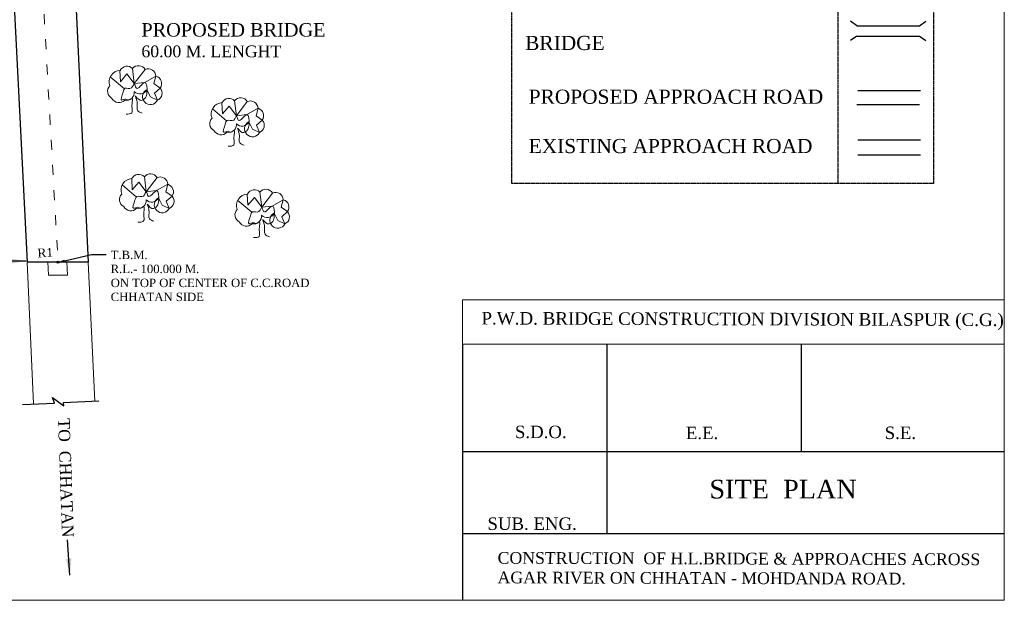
# Model space of a CAD drawing. Header units: millimetres. Extents: x 2054 to 3275, y 664 to 1553.
# Tile 3 of 5: x 2688 to 3275, y 664 to 1010. Entities that reach past the tile are written whole.
import ezdxf
from ezdxf import colors
from ezdxf.entities.mleader import LeaderData, LeaderLine
from ezdxf.math import Vec2, Vec3

# ---------------------------------------------------------------- set-up
doc = ezdxf.new("R2010")
doc.units = ezdxf.units.MM
doc.linetypes.add('ACAD_ISO03W100', pattern=[30, 12, -18])
doc.linetypes.add('CENTER2', pattern=[1.125, 0.75, -0.125, 0.125, -0.125])
doc.layers.add('legend', color=1, linetype='Continuous', lineweight=0)
doc.layers.add('TEXT', color=7, linetype='Continuous')
doc.styles.get("Standard").update_dxf_attribs({"font": 'romantic.ttf'})
doc.dimstyles.new('ISO-25', dxfattribs={"dimtxt": 2.5, "dimasz": 2.5, "dimexe": 1.25, "dimexo": 0.625, "dimtad": 1, "dimtxsty": 'Standard', "dimcen": 2.5, "dimadec": 0, "dimazin": 0, "dimtfac": 1, "dimtmove": 0, "dimatfit": 3, "dimfxl": 1, "dimarcsym": 0})

msp = doc.modelspace()

# ---------------------------------------------------------------- linework, layer by layer
at = {"linetype": 'CENTER2'}
msp.add_line((3175.51, 1049.13), (3175.51, 912.82), dxfattribs=at)
at = {"color": 1}
for p, q in [((3186.91, 1006.87), (3183.05, 1009.53)), ((3186.91, 1006.87), (3224.23, 1006.87)), ((3224.23, 1006.87), (3228.09, 1009.53)), ((3186.91, 1000.77), (3183.05, 998.1)), ((3186.91, 1000.77), (3224.23, 1000.77)), ((3224.23, 1000.77), (3228.09, 998.1))]:
    msp.add_line(p, q, dxfattribs=at)
at = {"color": 6}
for p, q in [((3187.52, 968.36), (3224.83, 968.36)), ((3186.88, 960.02), (3224.19, 960.02))]:
    msp.add_line(p, q, dxfattribs=at)
for p, q in [((3187.52, 938.95), (3224.83, 938.95)), ((3187.52, 929.96), (3224.83, 929.96)), ((2951.61, 816.97), (2951.61, 664.39)), ((3037.71, 816.97), (3037.71, 704.21)), ((3153.73, 816.97), (3153.73, 753))]:
    msp.add_line(p, q)
at = {"linetype": 'CENTER2'}
msp.add_lwpolyline([(2981.13, 1074.01), (3232.56, 1074.01), (3232.56, 912.82), (2981.13, 912.82)], close=True, dxfattribs=at)
at = {"color": 6}
msp.add_circle((2710.42, 865.99), 0.619, dxfattribs=at)
at = {"layer": 'legend', "color": 6, "linetype": 'ACAD_ISO03W100', "lineweight": 20, "ltscale": 0.5}
msp.add_line((2697.91, 1088.68), (2710.42, 865.99), dxfattribs=at)
at = {"layer": 'legend', "color": 6, "lineweight": 30}
for p, q in [((2684.35, 1019.01), (2691.93, 865.99)), ((2721.11, 1020.56), (2728.35, 865.99)), ((2728.35, 865.99), (2691.93, 865.99)), ((2689.33, 781.1), (2708.37, 781.97)), ((2708.37, 781.97), (2707.1, 785.24)), ((2707.1, 785.24), (2713.84, 780.33)), ((2713.7, 782.23), (2734.72, 783.23)), ((2713.84, 780.33), (2713.7, 782.23))]:
    msp.add_line(p, q, dxfattribs=at)
at = {"layer": 'legend', "color": 3}
for p, q in [((2754.87, 981.36), (2755.93, 972.36)), ((2754.87, 981.36), (2755.93, 972.36)), ((2755.93, 972.36), (2762.43, 980.84)), ((2755.93, 972.36), (2762.43, 980.84)), ((2741.61, 976.45), (2750.06, 969.33)), ((2741.61, 976.45), (2750.06, 969.33)), ((2747.61, 973.5), (2747.29, 980.18)), ((2747.61, 973.5), (2747.29, 980.18)), ((2747.61, 973.5), (2751.56, 978.17)), ((2747.61, 973.5), (2751.56, 978.17)), ((2751.56, 978.17), (2755.93, 972.36)), ((2751.56, 978.17), (2755.93, 972.36)), ((2762.15, 973.05), (2768.83, 976.82)), ((2762.15, 973.05), (2768.83, 976.82)), ((2768.83, 976.82), (2767.63, 972.39)), ((2768.83, 976.82), (2767.63, 972.39)), ((2755.93, 972.36), (2762.15, 973.05)), ((2755.93, 972.36), (2762.15, 973.05)), ((2767.63, 972.39), (2771.38, 969.75)), ((2767.63, 972.39), (2771.38, 969.75)), ((2771.38, 969.75), (2767.96, 966.7)), ((2771.38, 969.75), (2767.96, 966.7)), ((2765.53, 964.45), (2763.34, 968.76)), ((2765.53, 964.45), (2763.34, 968.76)), ((2769.66, 962.44), (2765.53, 964.45)), ((2769.66, 962.44), (2765.53, 964.45)), ((2767.96, 966.7), (2769.66, 962.44)), ((2767.96, 966.7), (2769.66, 962.44)), ((2802.49, 957.29), (2810.94, 950.17)), ((2802.49, 957.29), (2810.94, 950.17)), ((2808.49, 954.34), (2808.17, 961.02)), ((2808.49, 954.34), (2808.17, 961.02)), ((2808.49, 954.34), (2812.44, 959.01)), ((2808.49, 954.34), (2812.44, 959.01)), ((2812.44, 959.01), (2816.81, 953.2)), ((2812.44, 959.01), (2816.81, 953.2)), ((2815.75, 962.21), (2816.81, 953.2)), ((2815.75, 962.21), (2816.81, 953.2)), ((2816.81, 953.2), (2823.31, 961.68)), ((2816.81, 953.2), (2823.31, 961.68)), ((2823.03, 953.89), (2829.71, 957.66)), ((2823.03, 953.89), (2829.71, 957.66)), ((2829.71, 957.66), (2828.51, 953.23)), ((2829.71, 957.66), (2828.51, 953.23)), ((2816.81, 953.2), (2823.03, 953.89)), ((2816.81, 953.2), (2823.03, 953.89)), ((2828.51, 953.23), (2832.26, 950.59)), ((2828.51, 953.23), (2832.26, 950.59)), ((2826.41, 945.3), (2824.22, 949.61)), ((2826.41, 945.3), (2824.22, 949.61)), ((2832.26, 950.59), (2828.84, 947.54)), ((2832.26, 950.59), (2828.84, 947.54)), ((2828.84, 947.54), (2830.54, 943.28)), ((2828.84, 947.54), (2830.54, 943.28)), ((2830.54, 943.28), (2826.41, 945.3)), ((2830.54, 943.28), (2826.41, 945.3)), ((2761.93, 916.91), (2762.99, 907.91)), ((2761.93, 916.91), (2762.99, 907.91)), ((2762.99, 907.91), (2769.49, 916.38)), ((2762.99, 907.91), (2769.49, 916.38)), ((2748.67, 911.99), (2757.12, 904.87)), ((2748.67, 911.99), (2757.12, 904.87)), ((2754.67, 909.04), (2754.35, 915.72)), ((2754.67, 909.04), (2754.35, 915.72)), ((2754.67, 909.04), (2758.62, 913.71)), ((2754.67, 909.04), (2758.62, 913.71)), ((2758.62, 913.71), (2762.99, 907.91)), ((2758.62, 913.71), (2762.99, 907.91)), ((2769.21, 908.6), (2775.88, 912.36)), ((2769.21, 908.6), (2775.88, 912.36)), ((2775.88, 912.36), (2774.69, 907.93)), ((2775.88, 912.36), (2774.69, 907.93)), ((2762.99, 907.91), (2769.21, 908.6)), ((2762.99, 907.91), (2769.21, 908.6)), ((2774.69, 907.93), (2778.44, 905.3)), ((2774.69, 907.93), (2778.44, 905.3)), ((2778.44, 905.3), (2775.02, 902.24)), ((2778.44, 905.3), (2775.02, 902.24)), ((2823.57, 899.84), (2823.25, 906.52)), ((2823.57, 899.84), (2823.25, 906.52)), ((2823.57, 899.84), (2827.52, 904.51)), ((2823.57, 899.84), (2827.52, 904.51)), ((2827.52, 904.51), (2831.89, 898.7)), ((2827.52, 904.51), (2831.89, 898.7)), ((2830.83, 907.7), (2831.89, 898.7)), ((2830.83, 907.7), (2831.89, 898.7)), ((2831.89, 898.7), (2838.39, 907.18)), ((2831.89, 898.7), (2838.39, 907.18)), ((2772.59, 900), (2770.4, 904.31)), ((2772.59, 900), (2770.4, 904.31)), ((2776.72, 897.98), (2772.59, 900)), ((2776.72, 897.98), (2772.59, 900)), ((2775.02, 902.24), (2776.72, 897.98)), ((2775.02, 902.24), (2776.72, 897.98)), ((2817.57, 902.79), (2826.02, 895.67)), ((2817.57, 902.79), (2826.02, 895.67)), ((2831.89, 898.7), (2838.11, 899.39)), ((2831.89, 898.7), (2838.11, 899.39)), ((2838.11, 899.39), (2844.78, 903.16)), ((2838.11, 899.39), (2844.78, 903.16)), ((2844.78, 903.16), (2843.59, 898.73)), ((2844.78, 903.16), (2843.59, 898.73)), ((2843.59, 898.73), (2847.34, 896.09)), ((2843.59, 898.73), (2847.34, 896.09)), ((2841.49, 890.79), (2839.3, 895.1)), ((2841.49, 890.79), (2839.3, 895.1)), ((2847.34, 896.09), (2843.92, 893.04)), ((2847.34, 896.09), (2843.92, 893.04)), ((2843.92, 893.04), (2845.62, 888.78)), ((2843.92, 893.04), (2845.62, 888.78)), ((2845.62, 888.78), (2841.49, 890.79)), ((2845.62, 888.78), (2841.49, 890.79))]:
    msp.add_line(p, q, dxfattribs=at)
at = {"layer": 'legend', "color": 7, "linetype": 'Continuous'}
for p, q in [((2691.93, 865.99), (2695.89, 781.4)), ((2728.35, 865.99), (2732.3, 783.11))]:
    msp.add_line(p, q, dxfattribs=at)
at = {"layer": 'legend', "color": 1, "linetype": 'Continuous'}
msp.add_line((2951.61, 816.97), (2951.61, 843.43), dxfattribs=at)
msp.add_lwpolyline([(3274.81, 664.38), (2054.32, 664.38), (2054.32, 1449.53), (3274.81, 1449.53)], close=True, dxfattribs=at)
at = {"layer": 'legend', "color": 7, "linetype": 'Continuous'}
for points in [[(3274.8, 664.39), (2054.33, 664.39), (2054.33, 1449.52), (3274.8, 1449.52)], [(2951.61, 843.43), (3274.8, 843.43), (3274.8, 816.97), (2951.61, 816.97)]]:
    msp.add_lwpolyline(points, close=True, dxfattribs=at)
at = {"layer": 'legend', "color": 3}
for points in [[(2741.39, 971.04, 0.520567), (2742.57, 963.61, 0.520567), (2750.23, 962.52, 0.520567), (2755.9, 967.59, 0.520567), (2763.34, 968.76, 0.520567), (2762.22, 961.26, 0.520567), (2769.66, 962.44, 0.520567), (2771.38, 969.75, 0.520567), (2768.83, 976.82, 0.520567), (2762.43, 980.84, 0.520567), (2754.87, 981.36, 0.520567), (2747.43, 980.19, 0.520567)], [(2741.39, 971.04, 0.520567), (2742.57, 963.61, 0.520567), (2750.23, 962.52, 0.520567), (2755.9, 967.59, 0.520567), (2763.34, 968.76, 0.520567), (2762.22, 961.26, 0.520567), (2769.66, 962.44, 0.520567), (2771.38, 969.75, 0.520567), (2768.83, 976.82, 0.520567), (2762.43, 980.84, 0.520567), (2754.87, 981.36, 0.520567), (2747.43, 980.19, 0.520567)], [(2802.27, 951.88, 0.520567), (2803.45, 944.45, 0.520567), (2811.1, 943.36, 0.520567), (2816.78, 948.43, 0.520567), (2824.22, 949.61, 0.520567), (2823.1, 942.1, 0.520567), (2830.54, 943.28, 0.520567), (2832.26, 950.59, 0.520567), (2829.71, 957.66, 0.520567), (2823.31, 961.68, 0.520567), (2815.75, 962.21, 0.520567), (2808.31, 961.03, 0.520567)], [(2802.27, 951.88, 0.520567), (2803.45, 944.45, 0.520567), (2811.1, 943.36, 0.520567), (2816.78, 948.43, 0.520567), (2824.22, 949.61, 0.520567), (2823.1, 942.1, 0.520567), (2830.54, 943.28, 0.520567), (2832.26, 950.59, 0.520567), (2829.71, 957.66, 0.520567), (2823.31, 961.68, 0.520567), (2815.75, 962.21, 0.520567), (2808.31, 961.03, 0.520567)], [(2748.45, 906.58, 0.520567), (2749.63, 899.15, 0.520567), (2757.28, 898.07, 0.520567), (2762.96, 903.13, 0.520567), (2770.4, 904.31, 0.520567), (2769.28, 896.8, 0.520567), (2776.72, 897.98, 0.520567), (2778.44, 905.3, 0.520567), (2775.88, 912.36, 0.520567), (2769.49, 916.38, 0.520567), (2761.93, 916.91, 0.520567), (2754.49, 915.73, 0.520567)], [(2748.45, 906.58, 0.520567), (2749.63, 899.15, 0.520567), (2757.28, 898.07, 0.520567), (2762.96, 903.13, 0.520567), (2770.4, 904.31, 0.520567), (2769.28, 896.8, 0.520567), (2776.72, 897.98, 0.520567), (2778.44, 905.3, 0.520567), (2775.88, 912.36, 0.520567), (2769.49, 916.38, 0.520567), (2761.93, 916.91, 0.520567), (2754.49, 915.73, 0.520567)], [(2817.35, 897.38, 0.520567), (2818.53, 889.95, 0.520567), (2826.18, 888.86, 0.520567), (2831.86, 893.93, 0.520567), (2839.3, 895.1, 0.520567), (2838.18, 887.6, 0.520567), (2845.62, 888.78, 0.520567), (2847.34, 896.09, 0.520567), (2844.78, 903.16, 0.520567), (2838.39, 907.18, 0.520567), (2830.83, 907.7, 0.520567), (2823.39, 906.53, 0.520567)], [(2817.35, 897.38, 0.520567), (2818.53, 889.95, 0.520567), (2826.18, 888.86, 0.520567), (2831.86, 893.93, 0.520567), (2839.3, 895.1, 0.520567), (2838.18, 887.6, 0.520567), (2845.62, 888.78, 0.520567), (2847.34, 896.09, 0.520567), (2844.78, 903.16, 0.520567), (2838.39, 907.18, 0.520567), (2830.83, 907.7, 0.520567), (2823.39, 906.53, 0.520567)]]:
    msp.add_lwpolyline(points, format="xyb", close=True, dxfattribs=at)
at = {"layer": 'legend', "color": 148}
msp.add_lwpolyline([(2716.11, 858.16), (2704.76, 858.16), (2704.39, 866.09), (2715.75, 866.09)], close=True, dxfattribs=at)
at = {"layer": 'legend', "color": 0}
for points in [[(2951.61, 664.39), (3274.8, 664.39), (3274.8, 816.97), (2951.61, 816.97)], [(3125.57, 816.97), (3274.8, 816.97)]]:
    msp.add_lwpolyline(points, dxfattribs=at)
at = {"layer": 'legend', "color": 3}
for points in [[(2750.99, 954.24), (2754.42, 955), (2754.46, 958.72), (2754.78, 962.3), (2754.56, 963.66), (2752.75, 962.63), (2750.95, 963.11), (2748.44, 962.54), (2749.28, 967.28), (2750.37, 969.58), (2754.33, 969.85), (2756.04, 972.39), (2757.06, 969.78), (2762.07, 973.04), (2763.45, 967.11), (2762.5, 963.95), (2759.41, 962.48), (2756.54, 965.04), (2757.56, 961.74), (2757.94, 956.21), (2760.57, 954.76)], [(2750.99, 954.24), (2754.42, 955), (2754.46, 958.72), (2754.78, 962.3), (2754.56, 963.66), (2752.75, 962.63), (2750.95, 963.11), (2748.44, 962.54), (2749.28, 967.28), (2750.37, 969.58), (2754.33, 969.85), (2756.04, 972.39), (2757.06, 969.78), (2762.07, 973.04), (2763.45, 967.11), (2762.5, 963.95), (2759.41, 962.48), (2756.54, 965.04), (2757.56, 961.74), (2757.94, 956.21), (2760.57, 954.76)], [(2811.87, 935.08), (2815.3, 935.84), (2815.34, 939.56), (2815.66, 943.14), (2815.44, 944.5), (2813.63, 943.48), (2811.83, 943.95), (2809.32, 943.38), (2810.15, 948.13), (2811.25, 950.42), (2815.21, 950.69), (2816.92, 953.23), (2817.93, 950.62), (2822.95, 953.88), (2824.33, 947.95), (2823.38, 944.8), (2820.29, 943.32), (2817.42, 945.88), (2818.44, 942.58), (2818.82, 937.05), (2821.45, 935.6)], [(2811.87, 935.08), (2815.3, 935.84), (2815.34, 939.56), (2815.66, 943.14), (2815.44, 944.5), (2813.63, 943.48), (2811.83, 943.95), (2809.32, 943.38), (2810.15, 948.13), (2811.25, 950.42), (2815.21, 950.69), (2816.92, 953.23), (2817.93, 950.62), (2822.95, 953.88), (2824.33, 947.95), (2823.38, 944.8), (2820.29, 943.32), (2817.42, 945.88), (2818.44, 942.58), (2818.82, 937.05), (2821.45, 935.6)], [(2758.05, 889.78), (2761.48, 890.54), (2761.52, 894.26), (2761.83, 897.84), (2761.62, 899.2), (2759.81, 898.18), (2758.01, 898.65), (2755.5, 898.08), (2756.33, 902.83), (2757.43, 905.12), (2761.39, 905.39), (2763.1, 907.93), (2764.11, 905.32), (2769.13, 908.58), (2770.51, 902.65), (2769.56, 899.5), (2766.47, 898.03), (2763.6, 900.58), (2764.62, 897.28), (2765, 891.75), (2767.63, 890.3)], [(2758.05, 889.78), (2761.48, 890.54), (2761.52, 894.26), (2761.83, 897.84), (2761.62, 899.2), (2759.81, 898.18), (2758.01, 898.65), (2755.5, 898.08), (2756.33, 902.83), (2757.43, 905.12), (2761.39, 905.39), (2763.1, 907.93), (2764.11, 905.32), (2769.13, 908.58), (2770.51, 902.65), (2769.56, 899.5), (2766.47, 898.03), (2763.6, 900.58), (2764.62, 897.28), (2765, 891.75), (2767.63, 890.3)], [(2826.95, 880.58), (2830.38, 881.34), (2830.42, 885.06), (2830.73, 888.64), (2830.52, 890), (2828.71, 888.97), (2826.91, 889.45), (2824.4, 888.88), (2825.23, 893.62), (2826.33, 895.92), (2830.29, 896.19), (2832, 898.73), (2833.01, 896.12), (2838.03, 899.38), (2839.41, 893.45), (2838.46, 890.29), (2835.37, 888.82), (2832.5, 891.38), (2833.52, 888.08), (2833.9, 882.55), (2836.52, 881.1)], [(2826.95, 880.58), (2830.38, 881.34), (2830.42, 885.06), (2830.73, 888.64), (2830.52, 890), (2828.71, 888.97), (2826.91, 889.45), (2824.4, 888.88), (2825.23, 893.62), (2826.33, 895.92), (2830.29, 896.19), (2832, 898.73), (2833.01, 896.12), (2838.03, 899.38), (2839.41, 893.45), (2838.46, 890.29), (2835.37, 888.82), (2832.5, 891.38), (2833.52, 888.08), (2833.9, 882.55), (2836.52, 881.1)]]:
    msp.add_spline(points, degree=3, dxfattribs=at)
at = {"layer": 'TEXT', "color": 0, "lineweight": 0}
msp.add_lwpolyline([(3086.78, 816.97), (3274.8, 816.97)], dxfattribs=at)
at = {"layer": 'TEXT', "color": 0}
for points in [[(2951.61, 753), (3274.8, 753)], [(2951.61, 704.21), (3274.8, 704.21)]]:
    msp.add_lwpolyline(points, dxfattribs=at)

# ---------------------------------------------------------------- texts
at = {"linetype": 'CENTER2', "attachment_point": 1}
for s, insert, char_height, width in [('BRIDGE', (2989.02, 1000.85), 8.438, 65.9143), ('PROPOSED APPROACH ROAD', (2991.15, 968.8), 8.4375, 208.1782), ('EXISTING APPROACH ROAD', (2991.15, 939.39), 8.4375, 208.1782)]:
    msp.add_mtext(s, dxfattribs=dict(at, insert=insert, char_height=char_height, width=width))
at = {"linetype": 'Continuous', "ltscale": 10, "insert": (2702.63, 874.23), "char_height": 5.265, "width": 69.615, "attachment_point": 2, "rotation": 3.59515}
msp.add_mtext('R1', dxfattribs=at)
at = {"layer": 'legend', "color": 0, "attachment_point": 1}
for s, insert, char_height, width in [('{\\H1.1429x;\\C1;PROPOSED BRIDGE\\H0.87497x;\\P60.00 M. LENGHT}', (2760.16, 1008.44), 7, 108.0426), ('T.B.M.\\PR.L.- 100.000 M.\\PON TOP OF CENTER OF C.C.ROAD\\PCHHATAN SIDE', (2741.84, 872.77), 5, 128.7224)]:
    msp.add_mtext(s, dxfattribs=dict(at, insert=insert, char_height=char_height, width=width))
for s, insert, char_height, width, rotation in [('{\\fTimes New Roman|b0|i0|c0|p18;P.W.D. BRIDGE CONSTRUCTION DIVISION BILASPUR (C.G.)}', (2962.97, 836.3), 7.5, 327.2026, 359.82548), ('TO  CHHATAN', (2717.4, 773.01), 7, 141.8872, 271.97816), ('{\\fTimes New Roman|b0|i0|c0|p18;CONSTRUCTION  OF H.L.BRIDGE & APPROACHES ACROSS AGAR RIVER ON CHHATAN - MOHDANDA ROAD.}', (2972.63, 693.19), 7, 288.4571, 359.82548)]:
    msp.add_mtext(s, dxfattribs=dict(at, insert=insert, char_height=char_height, width=width, rotation=rotation))
at = {"layer": 'TEXT', "color": 0}
for s, height, p in [('S.D.O.', 7.425, (2982.92, 761.06)), ('E.E.', 7.425, (3084.88, 760.46)), ('S.E.', 7.425, (3203.47, 760.52)), ('SITE  PLAN  ', 11.1375, (3098.92, 725.08)), ('SUB. ENG.', 7.425, (2966.55, 706.34))]:
    msp.add_text(s, height=height, dxfattribs=at).set_placement(p)

# ---------------------------------------------------------------- leaders
at = {"layer": 'legend'}
for points in [[(2691.44, 866.63), (2663.49, 866.37)], [(2717.45, 679.35), (2716.05, 700.5)]]:
    msp.add_leader(points, dimstyle='ISO-25', override={"dimasz": 10, "dimtad": 0}, dxfattribs=at)
at = {"layer": 'legend', "color": 148}
ml = msp.add_multileader_mtext('Standard', dxfattribs=at)
ml.set_content('', color=148)
ml.set_leader_properties()
ml.build(insert=Vec2(0, 0))
ml.multileader.update_dxf_attribs({"text_right_attachment_type": 6, "dogleg_length": 0.36})
ctx = ml.context
ctx.base_point, ctx.plane_origin, ctx.plane_x_axis, ctx.plane_y_axis = Vec3(2739.15, 870.55), Vec3(2710.45, 865.91), Vec3(0.999985, 0.005553), Vec3(-0.005553, 0.999985)
ctx.right_attachment = 6
notes = []
notes.append((ctx, [(1, (1, 1, 0), (2730.41, 870.5), (0.999985, 0.005553), 8.75, [(0, [(2710.45, 865.91)], 0, [])])]))
ctx.mtext.insert, ctx.mtext.text_direction, ctx.mtext.rotation, ctx.mtext.flow_direction = Vec3(2741.14, 872.56), Vec3(0.999985, 0.005553), 0.005553, 5
for ctx, leaders in notes:
    for number, flags, end, landing, length, lines in leaders:
        leader = LeaderData()
        leader.index, (leader.has_last_leader_line, leader.has_dogleg_vector, leader.attachment_direction) = number, flags
        leader.last_leader_point, leader.dogleg_vector, leader.dogleg_length = Vec3(end), Vec3(landing), length
        for number, points, colour, breaks in lines:
            line = LeaderLine()
            line.index, line.vertices, line.color, line.breaks = number, Vec3.list(points), colors.encode_raw_color(colour), breaks
            leader.lines.append(line)
        ctx.leaders.append(leader)

doc.saveas('drawing.dxf')
